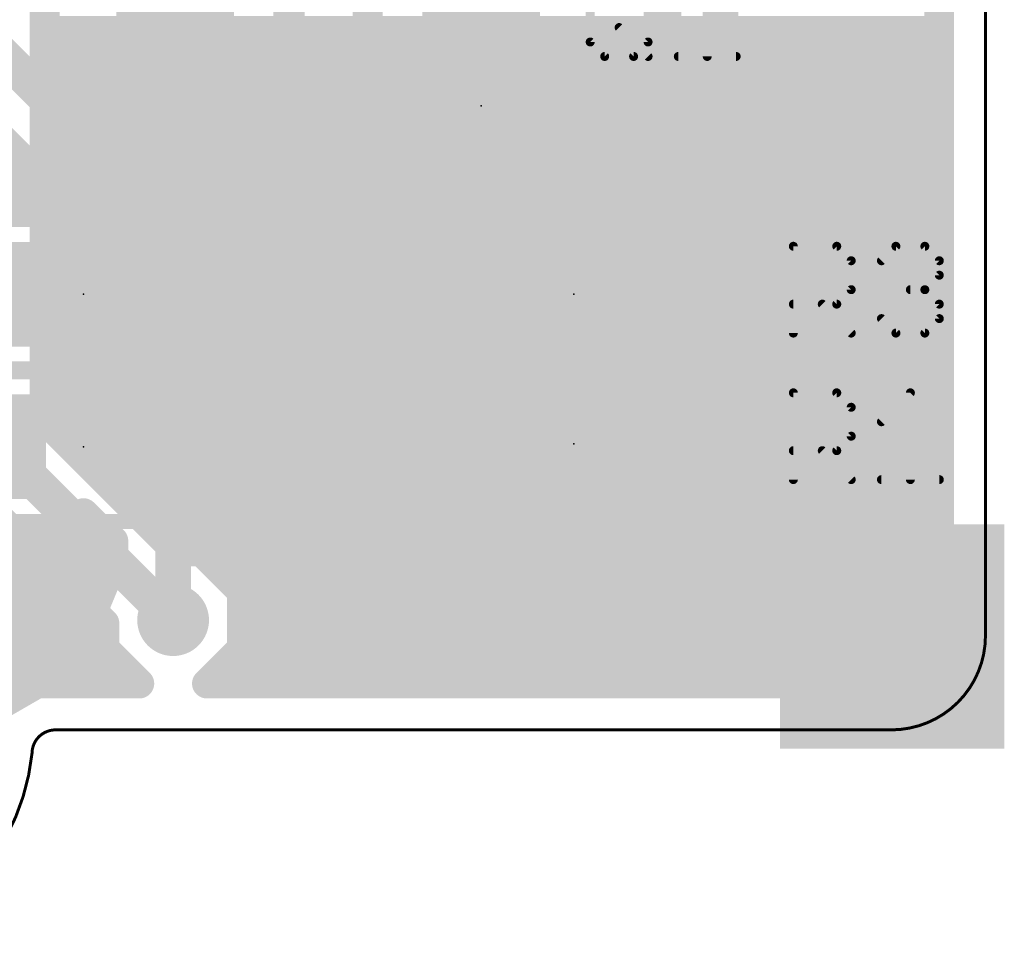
# Model space of a CAD drawing. Extents: x -10.6 to 10.2, y -11.9 to 11.9.
# Tile 3 of 13: x 1.8 to 10.2, y -11.9 to -4. Entities that reach past the tile are written whole.
import ezdxf

# ---------------------------------------------------------------- set-up
doc = ezdxf.new("R2010")
doc.units = 0
for name, color, linetype in [('1', 22, 'CONTINUOUS'), ('16', 175, 'CONTINUOUS'), ('18', 82, 'CONTINUOUS'), ('20', 7, 'CONTINUOUS'), ('21', 253, 'CONTINUOUS'), ('23', 7, 'CONTINUOUS'), ('25', 253, 'CONTINUOUS'), ('41', 22, 'CONTINUOUS')]:
    doc.layers.add(name, color=color, linetype=linetype)

# ---------------------------------------------------------------- blocks, each defined once
blk = doc.blocks.new('RECT')
blk.add_solid([(-0.5, -0.5), (0.5, -0.5), (-0.5, 0.5), (0.5, 0.5)])
blk = doc.blocks.new('RECT142240X142240R25')
at = {"const_width": 0.1111}
blk.add_lwpolyline([(0.3889, -0.3334), (0.3889, 0.3334, 0.4142), (0.3334, 0.3889), (-0.3334, 0.3889, 0.4142), (-0.3889, 0.3334), (-0.3889, -0.3334, 0.4142), (-0.3334, -0.3889), (0.3334, -0.3889, 0.4142)], format="xyb", close=True, dxfattribs=at)
blk.add_solid([(-0.3588, -0.3588), (0.3588, -0.3588), (-0.3588, 0.3588), (0.3588, 0.3588)])
blk = doc.blocks.new('ROUNDV')
at = {"const_width": 0.5}
blk.add_lwpolyline([(0, -0.25, 1), (0, 0.25, 1), (0, -0.25)], format="xyb", dxfattribs=at)

msp = doc.modelspace()

# ---------------------------------------------------------------- linework, layer by layer
at = {"layer": '1'}
for points, const_width in [([(9.6063, -2.7937), (9.6063, -7.8994)], 0.254), ([(0.3838, -3), (2.0828, -4.699)], 0.3048), ([(7.7724, -5.4991), (7.7724, -3.2186)], 0.254), ([(4.7498, -5.9436), (4.7498, -3.3528)], 0.254), ([(4.0894, -6.8326), (4.0894, -3.4544)], 0.254), ([(7.2644, -4.699), (7.2644, -3.429)], 0.3048), ([(7.7724, -4.064), (9.6063, -4.064)], 0.254), ([(7.7724, -4.318), (9.6063, -4.318)], 0.254), ([(7.7724, -4.572), (9.6063, -4.572)], 0.254), ([(2.0828, -4.699), (3.115, -4.699)], 0.3048), ([(3.115, -4.699), (3.115, -6.283)], 0.3048), ([(5.715, -4.699), (7.2644, -4.699)], 0.3048), ([(7.2644, -6.2992), (7.2644, -4.699)], 0.3048), ([(7.7724, -4.826), (9.6063, -4.826)], 0.254), ([(1.5748, -4.9094), (1.8724, -5.207)], 0.254), ([(-2.4566, -5.08), (1.7454, -5.08)], 0.254), ([(7.7724, -5.08), (9.6063, -5.08)], 0.254), ([(1.8724, -5.207), (2.2701, -5.207)], 0.254), ([(2.2701, -5.207), (2.4677, -5.4046)], 0.254), ([(-2.2026, -5.334), (2.3971, -5.334)], 0.254), ([(7.7724, -5.334), (9.6063, -5.334)], 0.254), ([(2.4677, -5.4046), (2.607, -5.4046)], 0.254), ([(2.607, -5.4046), (2.607, -5.4991)], 0.254), ([(2.1015, -5.4991), (1.0481, -5.4991)], 0.254), ([(2.3368, -5.7344), (2.1015, -5.4991)], 0.254), ([(2.5721, -5.4991), (2.3368, -5.7344)], 0.254), ([(2.607, -5.4991), (2.5721, -5.4991)], 0.254), ([(7.7911, -5.4991), (7.7724, -5.4991)], 0.254), ([(8.0645, -5.7725), (7.7911, -5.4991)], 0.254), ([(2.1904, -5.588), (2.4832, -5.588)], 0.254), ([(7.88, -5.588), (9.6063, -5.588)], 0.254), ([(8.0645, -6.8259), (8.0645, -5.7725)], 0.254), ([(8.0645, -5.842), (9.6063, -5.842)], 0.254), ([(5.1054, -6.2992), (4.7498, -5.9436)], 0.254), ([(8.0645, -6.096), (9.6063, -6.096)], 0.254), ([(3.115, -6.283), (3.0988, -6.2992)], 0.254), ([(5.7404, -6.2992), (5.1054, -6.2992)], 0.254), ([(7.2644, -7.5692), (7.2644, -6.2992)], 0.3048), ([(8.0645, -6.35), (9.6063, -6.35)], 0.254), ([(8.0645, -6.604), (9.6063, -6.604)], 0.254), ([(4.826, -7.5692), (4.0894, -6.8326)], 0.254), ([(7.9562, -6.9342), (8.0645, -6.8259)], 0.254), ([(8.0324, -6.858), (9.6063, -6.858)], 0.254), ([(8.0645, -7.0425), (7.9562, -6.9342)], 0.254), ([(8.0645, -7.9426), (8.0645, -7.0425)], 0.254), ([(8.0645, -7.112), (9.6063, -7.112)], 0.254), ([(3.8989, -8.1213), (3.8989, -7.3246)], 0.254), ([(3.8989, -7.3246), (4.6261, -8.0518)], 0.254), ([(3.8989, -7.366), (3.9403, -7.366)], 0.254), ([(8.0645, -7.366), (9.6063, -7.366)], 0.254), ([(3.0988, -9.0678), (3.0988, -7.5946)], 0.3048), ([(5.7404, -7.5692), (4.826, -7.5692)], 0.254), ([(3.8989, -7.62), (4.1943, -7.62)], 0.254), ([(8.0645, -7.62), (9.6063, -7.62)], 0.254), ([(3.8989, -7.874), (4.4483, -7.874)], 0.254), ([(8.0645, -7.874), (9.6063, -7.874)], 0.254), ([(8.1077, -7.8994), (8.0645, -7.9426)], 0.254), ([(9.6063, -7.8994), (8.1077, -7.8994)], 0.254), ([(4.6261, -8.0518), (4.9403, -8.0518)], 0.254), ([(4.9403, -8.0518), (4.9403, -8.0959)], 0.254), ([(3.6255, -8.3947), (3.8989, -8.1213)], 0.254), ([(3.8922, -8.128), (4.9724, -8.128)], 0.254), ([(4.9403, -8.0959), (5.2137, -8.3693)], 0.254), ([(6.2671, -8.3693), (6.5024, -8.134)], 0.254), ([(6.5024, -8.134), (6.7377, -8.3693)], 0.254), ([(2.1015, -8.3947), (2.3368, -8.1594)], 0.254), ([(2.3368, -8.1594), (2.5721, -8.3947)], 0.254), ([(7.7911, -8.3693), (7.8994, -8.261)], 0.254), ([(7.8994, -8.261), (7.8994, -9.6063)], 0.254), ([(1.0481, -8.3947), (2.1015, -8.3947)], 0.254), ([(2.1142, -8.382), (2.5594, -8.382)], 0.254), ([(2.5721, -8.3947), (2.5908, -8.3947)], 0.254), ([(2.5908, -8.3947), (2.5908, -8.6419)], 0.254), ([(3.6068, -8.6419), (3.6068, -8.3947)], 0.254), ([(3.6068, -8.3947), (3.6255, -8.3947)], 0.254), ([(3.6382, -8.382), (7.8994, -8.382)], 0.254), ([(5.2137, -8.3693), (6.2671, -8.3693)], 0.254), ([(6.7377, -8.3693), (7.7911, -8.3693)], 0.254), ([(0.5771, -8.636), (2.5908, -8.636)], 0.254), ([(2.5908, -8.6419), (2.5389, -8.6937)], 0.254), ([(3.6068, -8.636), (7.8994, -8.636)], 0.254), ([(3.6587, -8.6937), (3.6068, -8.6419)], 0.254), ([(2.5389, -8.6937), (2.4384, -8.9364)], 0.254), ([(3.7592, -8.9364), (3.6587, -8.6937)], 0.254), ([(0.9845, -8.89), (2.4576, -8.89)], 0.254), ([(3.74, -8.89), (7.8994, -8.89)], 0.254), ([(2.4384, -8.9364), (2.4384, -9.1992)], 0.254), ([(3.7592, -9.1992), (3.7592, -8.9364)], 0.254), ([(1.2385, -9.144), (2.4384, -9.144)], 0.254), ([(3.7592, -9.144), (7.8994, -9.144)], 0.254), ([(2.4384, -9.1992), (2.5389, -9.4419)], 0.254), ([(3.6587, -9.4419), (3.7592, -9.1992)], 0.254), ([(1.3537, -9.398), (2.5208, -9.398)], 0.254), ([(3.6768, -9.398), (7.8994, -9.398)], 0.254), ([(2.5389, -9.4419), (2.7034, -9.6063)], 0.254), ([(3.4942, -9.6063), (3.6587, -9.4419)], 0.254), ([(1.4589, -9.652), (1.8618, -9.652)], 0.254), ([(1.9315, -9.6118), (1.6654, -9.7654)], 0.254), ([(1.9369, -9.6063), (1.9315, -9.6118)], 0.254), ([(2.7034, -9.6063), (1.9369, -9.6063)], 0.254), ([(7.8994, -9.6063), (3.4942, -9.6063)], 0.254)]:
    msp.add_lwpolyline(points, dxfattribs=dict(at, const_width=const_width))
for points, const_width in [([(7.7724, -4.0005, 1), (7.7724, -4.1275)], 0.127), ([(9.6063, -4.1275, 1), (9.6063, -4.0005)], 0.127), ([(7.7724, -4.2545, 1), (7.7724, -4.3815)], 0.127), ([(9.6063, -4.3815, 1), (9.6063, -4.2545)], 0.127), ([(7.7724, -4.5085, 1), (7.7724, -4.6355)], 0.127), ([(9.6063, -4.6355, 1), (9.6063, -4.5085)], 0.127), ([(2.0828, -4.6228, 1), (2.0828, -4.7752)], 0.1524), ([(2.0289, -4.7529, 1), (2.1367, -4.6451)], 0.1524), ([(3.1912, -4.699, 1), (3.0388, -4.699)], 0.1524), ([(3.115, -4.7752, 1), (3.115, -4.6228)], 0.1524), ([(5.715, -4.6228, 1), (5.715, -4.7752)], 0.1524), ([(7.3406, -4.699, 1), (7.1882, -4.699)], 0.1524), ([(7.2644, -4.7752, 1), (7.2644, -4.6228)], 0.1524), ([(7.1882, -4.699, 1), (7.3406, -4.699)], 0.1524), ([(7.7724, -4.7625, 1), (7.7724, -4.8895)], 0.127), ([(9.6063, -4.8895, 1), (9.6063, -4.7625)], 0.127), ([(1.7454, -5.1435, 1), (1.7454, -5.0165)], 0.127), ([(7.7724, -5.0165, 1), (7.7724, -5.1435)], 0.127), ([(9.6063, -5.1435, 1), (9.6063, -5.0165)], 0.127), ([(1.8724, -5.1435, 1), (1.8724, -5.2705)], 0.127), ([(1.8275, -5.2519, 1), (1.9173, -5.1621)], 0.127), ([(2.315, -5.1621, 1), (2.2252, -5.2519)], 0.127), ([(2.2701, -5.2705, 1), (2.2701, -5.1435)], 0.127), ([(2.3971, -5.3975, 1), (2.3971, -5.2705)], 0.127), ([(7.7724, -5.2705, 1), (7.7724, -5.3975)], 0.127), ([(9.6063, -5.3975, 1), (9.6063, -5.2705)], 0.127), ([(2.4677, -5.3411, 1), (2.4677, -5.4681)], 0.127), ([(2.4228, -5.4495, 1), (2.5126, -5.3597)], 0.127), ([(2.6705, -5.4046, 1), (2.5435, -5.4046)], 0.127), ([(2.607, -5.4681, 1), (2.607, -5.3411)], 0.127), ([(2.1464, -5.4542, 1), (2.0566, -5.544)], 0.127), ([(2.1015, -5.5626, 1), (2.1015, -5.4356)], 0.127), ([(2.5721, -5.4356, 1), (2.5721, -5.5626)], 0.127), ([(2.617, -5.544, 1), (2.5272, -5.4542)], 0.127), ([(2.5435, -5.4991, 1), (2.6705, -5.4991)], 0.127), ([(2.607, -5.5626, 1), (2.607, -5.4356)], 0.127), ([(7.7724, -5.4356, 1), (7.7724, -5.5626)], 0.127), ([(7.7089, -5.4991, 1), (7.8359, -5.4991)], 0.127), ([(7.836, -5.4542, 1), (7.7462, -5.544)], 0.127), ([(7.7911, -5.5626, 1), (7.7911, -5.4356)], 0.127), ([(2.1904, -5.5245, 1), (2.1904, -5.6515)], 0.127), ([(2.4832, -5.6515, 1), (2.4832, -5.5245)], 0.127), ([(7.88, -5.5245, 1), (7.88, -5.6515)], 0.127), ([(9.6063, -5.6515, 1), (9.6063, -5.5245)], 0.127), ([(2.2919, -5.6895, 1), (2.3817, -5.7793)], 0.127), ([(2.2919, -5.7793, 1), (2.3817, -5.6895)], 0.127), ([(8.128, -5.7725, 1), (8.001, -5.7725)], 0.127), ([(8.0196, -5.8174, 1), (8.1094, -5.7276)], 0.127), ([(8.0645, -5.7785, 1), (8.0645, -5.9055)], 0.127), ([(9.6063, -5.9055, 1), (9.6063, -5.7785)], 0.127), ([(4.7947, -5.8987, 1), (4.7049, -5.9885)], 0.127), ([(4.6863, -5.9436, 1), (4.8133, -5.9436)], 0.127), ([(8.0645, -6.0325, 1), (8.0645, -6.1595)], 0.127), ([(9.6063, -6.1595, 1), (9.6063, -6.0325)], 0.127), ([(3.1599, -6.3279, 1), (3.0701, -6.2381)], 0.127), ([(5.1054, -6.2357, 1), (5.1054, -6.3627)], 0.127), ([(5.7404, -6.3627, 1), (5.7404, -6.2357)], 0.127), ([(7.3406, -6.2992, 1), (7.1882, -6.2992)], 0.1524), ([(3.0388, -6.283, 1), (3.1912, -6.283)], 0.1524), ([(3.0539, -6.2543, 1), (3.1437, -6.3441)], 0.127), ([(5.0605, -6.3441, 1), (5.1503, -6.2543)], 0.127), ([(7.1882, -6.2992, 1), (7.3406, -6.2992)], 0.1524), ([(8.0645, -6.2865, 1), (8.0645, -6.4135)], 0.127), ([(9.6063, -6.4135, 1), (9.6063, -6.2865)], 0.127), ([(8.0645, -6.5405, 1), (8.0645, -6.6675)], 0.127), ([(9.6063, -6.6675, 1), (9.6063, -6.5405)], 0.127), ([(4.1343, -6.7877, 1), (4.0445, -6.8775)], 0.127), ([(4.0259, -6.8326, 1), (4.1529, -6.8326)], 0.127), ([(8.0324, -6.7945, 1), (8.0324, -6.9215)], 0.127), ([(8.001, -6.8259, 1), (8.128, -6.8259)], 0.127), ([(8.1094, -6.8708, 1), (8.0196, -6.781)], 0.127), ([(9.6063, -6.9215, 1), (9.6063, -6.7945)], 0.127), ([(8.0011, -6.8893, 1), (7.9113, -6.9791)], 0.127), ([(7.9113, -6.8893, 1), (8.0011, -6.9791)], 0.127), ([(8.128, -7.0425, 1), (8.001, -7.0425)], 0.127), ([(8.0196, -7.0874, 1), (8.1094, -6.9976)], 0.127), ([(8.0645, -7.0485, 1), (8.0645, -7.1755)], 0.127), ([(9.6063, -7.1755, 1), (9.6063, -7.0485)], 0.127), ([(3.9624, -7.3246, 1), (3.8354, -7.3246)], 0.127), ([(3.9438, -7.2797, 1), (3.854, -7.3695)], 0.127), ([(3.8989, -7.3025, 1), (3.8989, -7.4295)], 0.127), ([(3.9403, -7.4295, 1), (3.9403, -7.3025)], 0.127), ([(8.0645, -7.3025, 1), (8.0645, -7.4295)], 0.127), ([(9.6063, -7.4295, 1), (9.6063, -7.3025)], 0.127), ([(3.175, -7.5946, 1), (3.0226, -7.5946)], 0.1524), ([(4.826, -7.5057, 1), (4.826, -7.6327)], 0.127), ([(5.7404, -7.6327, 1), (5.7404, -7.5057)], 0.127), ([(3.8989, -7.5565, 1), (3.8989, -7.6835)], 0.127), ([(4.1943, -7.6835, 1), (4.1943, -7.5565)], 0.127), ([(4.7811, -7.6141, 1), (4.8709, -7.5243)], 0.127), ([(7.1882, -7.5692, 1), (7.3406, -7.5692)], 0.1524), ([(8.0645, -7.5565, 1), (8.0645, -7.6835)], 0.127), ([(9.6063, -7.6835, 1), (9.6063, -7.5565)], 0.127), ([(3.8989, -7.8105, 1), (3.8989, -7.9375)], 0.127), ([(4.4483, -7.9375, 1), (4.4483, -7.8105)], 0.127), ([(8.0645, -7.8105, 1), (8.0645, -7.9375)], 0.127), ([(8.1077, -7.8359, 1), (8.1077, -7.9629)], 0.127), ([(8.1526, -7.9443, 1), (8.0628, -7.8545)], 0.127), ([(9.6063, -7.9375, 1), (9.6063, -7.8105)], 0.127), ([(9.6063, -7.9629, 1), (9.6063, -7.8359)], 0.127), ([(8.0196, -7.8977, 1), (8.1094, -7.9875)], 0.127), ([(9.5428, -7.8994, 1), (9.6698, -7.8994)], 0.127), ([(4.6261, -7.9883, 1), (4.6261, -8.1153)], 0.127), ([(4.5812, -8.0967, 1), (4.671, -8.0069)], 0.127), ([(5.0038, -8.0518, 1), (4.8768, -8.0518)], 0.127), ([(4.9403, -8.1153, 1), (4.9403, -7.9883)], 0.127), ([(8.001, -7.9426, 1), (8.128, -7.9426)], 0.127), ([(3.8922, -8.0645, 1), (3.8922, -8.1915)], 0.127), ([(3.9438, -8.1662, 1), (3.854, -8.0764)], 0.127), ([(4.9852, -8.051, 1), (4.8954, -8.1408)], 0.127), ([(4.9724, -8.1915, 1), (4.9724, -8.0645)], 0.127), ([(6.5473, -8.0891, 1), (6.4575, -8.1789)], 0.127), ([(6.5473, -8.1789, 1), (6.4575, -8.0891)], 0.127), ([(2.3817, -8.1145, 1), (2.2919, -8.2043)], 0.127), ([(2.3817, -8.2043, 1), (2.2919, -8.1145)], 0.127), ([(3.8354, -8.1213, 1), (3.9624, -8.1213)], 0.127), ([(4.8768, -8.0959, 1), (5.0038, -8.0959)], 0.127), ([(7.9629, -8.261, 1), (7.8359, -8.261)], 0.127), ([(7.9443, -8.3059, 1), (7.8545, -8.2161)], 0.127), ([(2.1142, -8.3185, 1), (2.1142, -8.4455)], 0.127), ([(2.1015, -8.4582, 1), (2.1015, -8.3312)], 0.127), ([(2.5721, -8.3312, 1), (2.5721, -8.4582)], 0.127), ([(2.6543, -8.3947, 1), (2.5273, -8.3947)], 0.127), ([(2.5594, -8.4455, 1), (2.5594, -8.3185)], 0.127), ([(2.5908, -8.4582, 1), (2.5908, -8.3312)], 0.127), ([(3.6703, -8.3947, 1), (3.5433, -8.3947)], 0.127), ([(3.6068, -8.3312, 1), (3.6068, -8.4582)], 0.127), ([(3.6382, -8.3185, 1), (3.6382, -8.4455)], 0.127), ([(3.6255, -8.4582, 1), (3.6255, -8.3312)], 0.127), ([(5.2137, -8.3058, 1), (5.2137, -8.4328)], 0.127), ([(5.1688, -8.4142, 1), (5.2586, -8.3244)], 0.127), ([(6.2222, -8.3244, 1), (6.312, -8.4142)], 0.127), ([(6.2671, -8.4328, 1), (6.2671, -8.3058)], 0.127), ([(6.7377, -8.3058, 1), (6.7377, -8.4328)], 0.127), ([(6.6928, -8.4142, 1), (6.7826, -8.3244)], 0.127), ([(7.7462, -8.3244, 1), (7.836, -8.4142)], 0.127), ([(7.7911, -8.4328, 1), (7.7911, -8.3058)], 0.127), ([(7.8994, -8.4455, 1), (7.8994, -8.3185)], 0.127), ([(2.0566, -8.3498, 1), (2.1464, -8.4396)], 0.127), ([(2.5272, -8.4396, 1), (2.617, -8.3498)], 0.127), ([(3.5806, -8.3498, 1), (3.6704, -8.4396)], 0.127), ([(2.6357, -8.6868, 1), (2.5459, -8.597)], 0.127), ([(2.5908, -8.6995, 1), (2.5908, -8.5725)], 0.127), ([(3.6068, -8.5725, 1), (3.6068, -8.6995)], 0.127), ([(3.6517, -8.597, 1), (3.5619, -8.6868)], 0.127), ([(7.8994, -8.6995, 1), (7.8994, -8.5725)], 0.127), ([(2.494, -8.6488, 1), (2.5838, -8.7386)], 0.127), ([(2.5976, -8.718, 1), (2.4803, -8.6694)], 0.127), ([(2.5273, -8.6419, 1), (2.6543, -8.6419)], 0.127), ([(3.5433, -8.6419, 1), (3.6703, -8.6419)], 0.127), ([(3.7173, -8.6694, 1), (3.6, -8.718)], 0.127), ([(3.6138, -8.7386, 1), (3.7036, -8.6488)], 0.127), ([(2.4576, -8.9535, 1), (2.4576, -8.8265)], 0.127), ([(3.74, -8.8265, 1), (3.74, -8.9535)], 0.127), ([(7.8994, -8.9535, 1), (7.8994, -8.8265)], 0.127), ([(2.5019, -8.9364, 1), (2.3749, -8.9364)], 0.127), ([(2.3797, -8.9121, 1), (2.4971, -8.9607)], 0.127), ([(3.8227, -8.9364, 1), (3.6957, -8.9364)], 0.127), ([(3.7005, -8.9607, 1), (3.8179, -8.9121)], 0.127), ([(2.4384, -9.2075, 1), (2.4384, -9.0805)], 0.127), ([(3.0226, -9.0678, 1), (3.175, -9.0678)], 0.1524), ([(3.7592, -9.0805, 1), (3.7592, -9.2075)], 0.127), ([(7.8994, -9.2075, 1), (7.8994, -9.0805)], 0.127), ([(2.4971, -9.1749, 1), (2.3797, -9.2235)], 0.127), ([(3.8179, -9.2235, 1), (3.7005, -9.1749)], 0.127), ([(2.3749, -9.1992, 1), (2.5019, -9.1992)], 0.127), ([(3.6957, -9.1992, 1), (3.8227, -9.1992)], 0.127), ([(2.5208, -9.4615, 1), (2.5208, -9.3345)], 0.127), ([(3.6768, -9.3345, 1), (3.6768, -9.4615)], 0.127), ([(7.8994, -9.4615, 1), (7.8994, -9.3345)], 0.127), ([(2.5838, -9.397, 1), (2.494, -9.4868)], 0.127), ([(2.4803, -9.4662, 1), (2.5976, -9.4176)], 0.127), ([(3.6, -9.4176, 1), (3.7173, -9.4662)], 0.127), ([(3.7036, -9.4868, 1), (3.6138, -9.397)], 0.127), ([(1.8618, -9.7155, 1), (1.8618, -9.5885)], 0.127), ([(1.8866, -9.5669, 1), (1.9764, -9.6566)], 0.127), ([(1.9369, -9.5428, 1), (1.9369, -9.6698)], 0.127), ([(1.9818, -9.6512, 1), (1.892, -9.5614)], 0.127), ([(1.9632, -9.6667, 1), (1.8997, -9.5568)], 0.127), ([(2.6585, -9.6512, 1), (2.7483, -9.5614)], 0.127), ([(2.7034, -9.6698, 1), (2.7034, -9.5428)], 0.127), ([(3.4942, -9.5428, 1), (3.4942, -9.6698)], 0.127), ([(3.4493, -9.5614, 1), (3.5391, -9.6512)], 0.127), ([(7.8994, -9.6698, 1), (7.8994, -9.5428)], 0.127), ([(7.8359, -9.6063, 1), (7.9629, -9.6063)], 0.127)]:
    msp.add_lwpolyline(points, format="xyb", dxfattribs=dict(at, const_width=const_width))
at = {"layer": '16'}
for points, const_width in [([(9.6063, -2.7937), (9.6063, -9.2)], 0.254), ([(2.0066, -7.3649), (2.0066, -3.1884)], 0.254), ([(2.0066, -4.064), (9.6063, -4.064)], 0.254), ([(2.0066, -4.318), (9.6063, -4.318)], 0.254), ([(2.0066, -4.572), (9.6063, -4.572)], 0.254), ([(2.0066, -4.826), (9.6063, -4.826)], 0.254), ([(2.0066, -5.08), (9.6063, -5.08)], 0.254), ([(2.0066, -5.334), (9.6063, -5.334)], 0.254), ([(2.0066, -5.588), (9.6063, -5.588)], 0.254), ([(2.0066, -5.842), (9.6063, -5.842)], 0.254), ([(2.0066, -6.096), (9.6063, -6.096)], 0.254), ([(2.0066, -6.35), (9.6063, -6.35)], 0.254), ([(2.0066, -6.604), (9.6063, -6.604)], 0.254), ([(2.0066, -6.858), (9.6063, -6.858)], 0.254), ([(2.0066, -7.112), (9.6063, -7.112)], 0.254), ([(3.1253, -8.4836), (2.0066, -7.3649)], 0.254), ([(2.0077, -7.366), (9.6063, -7.366)], 0.254), ([(1.5748, -7.5438), (3.0988, -9.0678)], 0.3048), ([(2.2617, -7.62), (9.6063, -7.62)], 0.254), ([(1.143, -7.7227), (2.5146, -9.0943)], 0.254), ([(2.5157, -7.874), (9.6063, -7.874)], 0.254), ([(2.7697, -8.128), (9.6063, -8.128)], 0.254), ([(-9.6063, -8.382), (1.8023, -8.382)], 0.254), ([(3.0237, -8.382), (9.6063, -8.382)], 0.254), ([(3.3408, -8.4836), (3.1253, -8.4836)], 0.254), ([(3.683, -8.8258), (3.3408, -8.4836)], 0.254), ([(0.5771, -8.636), (2.0563, -8.636)], 0.254), ([(3.4932, -8.636), (9.6063, -8.636)], 0.254), ([(3.683, -9.3098), (3.683, -8.8258)], 0.254), ([(0.9845, -8.89), (2.3103, -8.89)], 0.254), ([(3.683, -8.89), (9.6063, -8.89)], 0.254), ([(1.2385, -9.144), (2.5146, -9.144)], 0.254), ([(2.5146, -9.0943), (2.5146, -9.3098)], 0.254), ([(3.683, -9.144), (9.6063, -9.144)], 0.254), ([(9.6063, -9.2), (9.5985, -9.2793)], 0.254), ([(2.5146, -9.3098), (2.8111, -9.6063)], 0.254), ([(3.3865, -9.6063), (3.683, -9.3098)], 0.254), ([(9.5985, -9.2793), (9.5378, -9.4257)], 0.254), ([(1.3537, -9.398), (2.6028, -9.398)], 0.254), ([(3.5948, -9.398), (9.5493, -9.398)], 0.254), ([(9.5378, -9.4257), (9.4257, -9.5378)], 0.254), ([(9.4257, -9.5378), (9.2793, -9.5985)], 0.254), ([(1.4589, -9.652), (1.8618, -9.652)], 0.254), ([(1.9315, -9.6118), (1.6654, -9.7654)], 0.254), ([(1.9369, -9.6063), (1.9315, -9.6118)], 0.254), ([(2.8111, -9.6063), (1.9369, -9.6063)], 0.254), ([(9.2, -9.6063), (3.3865, -9.6063)], 0.254), ([(9.2793, -9.5985), (9.2, -9.6063)], 0.254)]:
    msp.add_lwpolyline(points, dxfattribs=dict(at, const_width=const_width))
for points, const_width in [([(2.0066, -4.0005, 1), (2.0066, -4.1275)], 0.127), ([(9.6063, -4.1275, 1), (9.6063, -4.0005)], 0.127), ([(2.0066, -4.2545, 1), (2.0066, -4.3815)], 0.127), ([(9.6063, -4.3815, 1), (9.6063, -4.2545)], 0.127), ([(2.0066, -4.5085, 1), (2.0066, -4.6355)], 0.127), ([(9.6063, -4.6355, 1), (9.6063, -4.5085)], 0.127), ([(2.0066, -4.7625, 1), (2.0066, -4.8895)], 0.127), ([(9.6063, -4.8895, 1), (9.6063, -4.7625)], 0.127), ([(2.0066, -5.0165, 1), (2.0066, -5.1435)], 0.127), ([(9.6063, -5.1435, 1), (9.6063, -5.0165)], 0.127), ([(2.0066, -5.2705, 1), (2.0066, -5.3975)], 0.127), ([(9.6063, -5.3975, 1), (9.6063, -5.2705)], 0.127), ([(2.0066, -5.5245, 1), (2.0066, -5.6515)], 0.127), ([(9.6063, -5.6515, 1), (9.6063, -5.5245)], 0.127), ([(2.0066, -5.7785, 1), (2.0066, -5.9055)], 0.127), ([(9.6063, -5.9055, 1), (9.6063, -5.7785)], 0.127), ([(2.0066, -6.0325, 1), (2.0066, -6.1595)], 0.127), ([(9.6063, -6.1595, 1), (9.6063, -6.0325)], 0.127), ([(2.0066, -6.2865, 1), (2.0066, -6.4135)], 0.127), ([(9.6063, -6.4135, 1), (9.6063, -6.2865)], 0.127), ([(2.0066, -6.5405, 1), (2.0066, -6.6675)], 0.127), ([(9.6063, -6.6675, 1), (9.6063, -6.5405)], 0.127), ([(2.0066, -6.7945, 1), (2.0066, -6.9215)], 0.127), ([(9.6063, -6.9215, 1), (9.6063, -6.7945)], 0.127), ([(2.0066, -7.0485, 1), (2.0066, -7.1755)], 0.127), ([(9.6063, -7.1755, 1), (9.6063, -7.0485)], 0.127), ([(2.0515, -7.32, 1), (1.9617, -7.4098)], 0.127), ([(2.0077, -7.3025, 1), (2.0077, -7.4295)], 0.127), ([(9.6063, -7.4295, 1), (9.6063, -7.3025)], 0.127), ([(1.9431, -7.3649, 1), (2.0701, -7.3649)], 0.127), ([(2.2617, -7.5565, 1), (2.2617, -7.6835)], 0.127), ([(9.6063, -7.6835, 1), (9.6063, -7.5565)], 0.127), ([(2.5157, -7.8105, 1), (2.5157, -7.9375)], 0.127), ([(9.6063, -7.9375, 1), (9.6063, -7.8105)], 0.127), ([(2.7697, -8.0645, 1), (2.7697, -8.1915)], 0.127), ([(9.6063, -8.1915, 1), (9.6063, -8.0645)], 0.127), ([(1.8023, -8.4455, 1), (1.8023, -8.3185)], 0.127), ([(3.0237, -8.3185, 1), (3.0237, -8.4455)], 0.127), ([(9.6063, -8.4455, 1), (9.6063, -8.3185)], 0.127), ([(3.1253, -8.4201, 1), (3.1253, -8.5471)], 0.127), ([(3.3857, -8.4387, 1), (3.2959, -8.5285)], 0.127), ([(3.3408, -8.5471, 1), (3.3408, -8.4201)], 0.127), ([(3.0804, -8.5285, 1), (3.1702, -8.4387)], 0.127), ([(2.0563, -8.6995, 1), (2.0563, -8.5725)], 0.127), ([(3.4932, -8.5725, 1), (3.4932, -8.6995)], 0.127), ([(9.6063, -8.6995, 1), (9.6063, -8.5725)], 0.127), ([(3.7465, -8.8258, 1), (3.6195, -8.8258)], 0.127), ([(2.3103, -8.9535, 1), (2.3103, -8.8265)], 0.127), ([(3.683, -8.8265, 1), (3.683, -8.9535)], 0.127), ([(3.6381, -8.8707, 1), (3.7279, -8.7809)], 0.127), ([(9.6063, -8.9535, 1), (9.6063, -8.8265)], 0.127), ([(3.0449, -9.1217, 1), (3.1527, -9.0139)], 0.1524), ([(2.5781, -9.0943, 1), (2.4511, -9.0943)], 0.127), ([(2.4697, -9.1392, 1), (2.5595, -9.0494)], 0.127), ([(2.5146, -9.2075, 1), (2.5146, -9.0805)], 0.127), ([(3.683, -9.0805, 1), (3.683, -9.2075)], 0.127), ([(9.6063, -9.2075, 1), (9.6063, -9.0805)], 0.127), ([(9.6695, -9.2062, 1), (9.5431, -9.1938)], 0.127), ([(2.5595, -9.2649, 1), (2.4697, -9.3547)], 0.127), ([(3.7279, -9.3547, 1), (3.6381, -9.2649)], 0.127), ([(9.6572, -9.3036, 1), (9.5398, -9.255)], 0.127), ([(9.5428, -9.2, 1), (9.6698, -9.2)], 0.127), ([(2.4511, -9.3098, 1), (2.5781, -9.3098)], 0.127), ([(2.6028, -9.4615, 1), (2.6028, -9.3345)], 0.127), ([(3.5948, -9.3345, 1), (3.5948, -9.4615)], 0.127), ([(3.6195, -9.3098, 1), (3.7465, -9.3098)], 0.127), ([(9.5353, -9.273, 1), (9.6617, -9.2855)], 0.127), ([(9.5493, -9.4615, 1), (9.5493, -9.3345)], 0.127), ([(9.4792, -9.4014, 1), (9.5965, -9.45)], 0.127), ([(9.5827, -9.4706, 1), (9.4929, -9.3808)], 0.127), ([(9.3808, -9.4929, 1), (9.4706, -9.5827)], 0.127), ([(9.45, -9.5965, 1), (9.4014, -9.4792)], 0.127), ([(1.8618, -9.7155, 1), (1.8618, -9.5885)], 0.127), ([(1.8866, -9.5669, 1), (1.9764, -9.6566)], 0.127), ([(1.9369, -9.5428, 1), (1.9369, -9.6698)], 0.127), ([(1.9818, -9.6512, 1), (1.892, -9.5614)], 0.127), ([(1.9632, -9.6667, 1), (1.8997, -9.5568)], 0.127), ([(2.7662, -9.6512, 1), (2.856, -9.5614)], 0.127), ([(2.8111, -9.6698, 1), (2.8111, -9.5428)], 0.127), ([(3.3865, -9.5428, 1), (3.3865, -9.6698)], 0.127), ([(3.3416, -9.5614, 1), (3.4314, -9.6512)], 0.127), ([(9.1938, -9.5431, 1), (9.2062, -9.6695)], 0.127), ([(9.2, -9.6698, 1), (9.2, -9.5428)], 0.127), ([(9.255, -9.5398, 1), (9.3036, -9.6572)], 0.127), ([(9.2855, -9.6617, 1), (9.273, -9.5353)], 0.127)]:
    msp.add_lwpolyline(points, format="xyb", dxfattribs=dict(at, const_width=const_width))
at = {"layer": '20', "const_width": 0.0254}
for points in [[(10, -2.7), (10, -9.2)], [(9.2, -10), (2.1, -10)]]:
    msp.add_lwpolyline(points, dxfattribs=at)
at = {"layer": '20'}
for points, const_width in [([(9.2, -10, 0.4142), (10, -9.2)], 0.0254), ([(9.2, -10, 0.4142), (10, -9.2)], 0.0254), ([(9.2, -10, 0.4142), (10, -9.2)], 0.0254), ([(10.0063, -9.2, 1), (9.9937, -9.2)], 0.0127), ([(10.0063, -9.2, 1), (9.9937, -9.2)], 0.0127), ([(10.0063, -9.2, 1), (9.9937, -9.2)], 0.0127), ([(9.9937, -9.2, 1), (10.0063, -9.2)], 0.0127), ([(2.1, -10, 0.4142), (1.9, -10.2)], 0.0254), ([(2.1, -9.9937, 1), (2.1, -10.0063)], 0.0127), ([(2.1, -10.0063, 1), (2.1, -9.9937)], 0.0127), ([(9.2, -9.9937, 1), (9.2, -10.0063)], 0.0127), ([(9.2, -9.9937, 1), (9.2, -10.0063)], 0.0127), ([(9.2, -9.9937, 1), (9.2, -10.0063)], 0.0127), ([(9.2, -10.0063, 1), (9.2, -9.9937)], 0.0127), ([(-1.9, -10.2, 0.9003), (1.9, -10.2)], 0.0254), ([(1.9063, -10.2007, 1), (1.8937, -10.1993)], 0.0127), ([(1.8937, -10.2, 1), (1.9064, -10.2)], 0.0127)]:
    msp.add_lwpolyline(points, format="xyb", dxfattribs=dict(at, const_width=const_width))
at = {"layer": '21', "const_width": 0.127}
for points in [[(4.015, -2.249), (4.015, -5.249)], [(4.815, -5.249), (4.815, -2.249)], [(4.015, -5.249), (4.815, -5.249)], [(0.9398, -5.6642), (3.7338, -5.6642)], [(3.7338, -5.6642), (3.7338, -6.9342)], [(5.1054, -5.6642), (7.8994, -5.6642)], [(5.1054, -6.9342), (5.1054, -5.6642)], [(7.8994, -5.6642), (7.8994, -6.9342)], [(3.7338, -6.9342), (0.9398, -6.9342)], [(0.9398, -6.9596), (3.7338, -6.9596)], [(3.7338, -6.9596), (3.7338, -8.2296)], [(5.1054, -6.9342), (7.8994, -6.9342)], [(5.1054, -8.2042), (5.1054, -6.9342)], [(7.8994, -6.9342), (5.1054, -6.9342)], [(7.8994, -6.9342), (7.8994, -8.2042)], [(3.7338, -8.2296), (0.9398, -8.2296)], [(7.8994, -8.2042), (5.1054, -8.2042)]]:
    msp.add_lwpolyline(points, dxfattribs=at)
at = {"layer": '21'}
for points, const_width in [([(4.015, -5.2173, 1), (4.015, -5.2808)], 0.0635), ([(4.815, -5.2808, 1), (4.815, -5.2173)], 0.0635), ([(3.9833, -5.249, 1), (4.0468, -5.249)], 0.0635), ([(4.7833, -5.249, 1), (4.8468, -5.249)], 0.0635), ([(5.715, -5.449, 0.4142), (5.615, -5.549)], 0.127), ([(5.815, -5.549, 0.4142), (5.715, -5.449)], 0.127), ([(5.715, -5.4173, 1), (5.715, -5.4807)], 0.0635), ([(5.715, -5.4807, 1), (5.715, -5.4173)], 0.0635), ([(5.615, -5.549, 0.4142), (5.715, -5.649)], 0.127), ([(5.6467, -5.549, 1), (5.5833, -5.549)], 0.0635), ([(5.5833, -5.549, 1), (5.6467, -5.549)], 0.0635), ([(5.715, -5.649, 0.4142), (5.815, -5.549)], 0.127), ([(5.8468, -5.549, 1), (5.7833, -5.549)], 0.0635), ([(5.7833, -5.549, 1), (5.8468, -5.549)], 0.0635), ([(3.7656, -5.6642, 1), (3.702, -5.6642)], 0.0635), ([(3.7338, -5.6959, 1), (3.7338, -5.6325)], 0.0635), ([(5.1372, -5.6642, 1), (5.0737, -5.6642)], 0.0635), ([(5.1054, -5.6325, 1), (5.1054, -5.6959)], 0.0635), ([(5.715, -5.6173, 1), (5.715, -5.6807)], 0.0635), ([(5.715, -5.6807, 1), (5.715, -5.6173)], 0.0635), ([(7.9311, -5.6642, 1), (7.8677, -5.6642)], 0.0635), ([(7.8994, -5.6959, 1), (7.8994, -5.6325)], 0.0635), ([(3.7656, -6.9596, 1), (3.702, -6.9596)], 0.0635), ([(3.702, -6.9342, 1), (3.7656, -6.9342)], 0.0635), ([(3.7338, -6.966, 1), (3.7338, -6.9025)], 0.0635), ([(3.7338, -6.9913, 1), (3.7338, -6.9279)], 0.0635), ([(5.1372, -6.9342, 1), (5.0737, -6.9342)], 0.0635), ([(5.1054, -6.9025, 1), (5.1054, -6.966)], 0.0635), ([(5.1054, -6.9025, 1), (5.1054, -6.966)], 0.0635), ([(5.0737, -6.9342, 1), (5.1372, -6.9342)], 0.0635), ([(7.9311, -6.9342, 1), (7.8677, -6.9342)], 0.0635), ([(7.8677, -6.9342, 1), (7.9311, -6.9342)], 0.0635), ([(7.8994, -6.966, 1), (7.8994, -6.9025)], 0.0635), ([(7.8994, -6.966, 1), (7.8994, -6.9025)], 0.0635), ([(3.7338, -8.2614, 1), (3.7338, -8.1978)], 0.0635), ([(5.1054, -8.1724, 1), (5.1054, -8.236)], 0.0635), ([(5.0737, -8.2042, 1), (5.1372, -8.2042)], 0.0635), ([(7.8677, -8.2042, 1), (7.9311, -8.2042)], 0.0635), ([(7.8994, -8.236, 1), (7.8994, -8.1724)], 0.0635), ([(3.702, -8.2296, 1), (3.7656, -8.2296)], 0.0635)]:
    msp.add_lwpolyline(points, format="xyb", dxfattribs=dict(at, const_width=const_width))
at = {"layer": '23'}
for p in [(5.715, -4.699), (2.3368, -6.2992), (6.5024, -6.2992), (2.3368, -7.5946), (6.5024, -7.5692)]:
    msp.add_point(p, dxfattribs=at)
at = {"layer": '25', "const_width": 0.0762}
for points in [[(7.6363, -3.5427), (7.6363, -4.2799)], [(6.6421, -4.157), (6.6421, -3.6655)], [(7.1336, -3.6655), (7.1336, -4.157)], [(6.8878, -4.0342), (7.1336, -4.2799)], [(6.765, -4.2799), (6.6421, -4.157)], [(7.1336, -4.157), (7.0107, -4.2799)], [(7.0107, -4.2799), (6.765, -4.2799)], [(7.3905, -4.2799), (7.882, -4.2799)], [(8.3679, -6.6295), (8.3679, -5.8923)], [(8.3679, -5.8923), (8.7365, -5.8923)], [(8.7365, -5.8923), (8.8594, -6.0151)], [(9.1163, -6.0151), (9.2392, -5.8923)], [(9.2392, -5.8923), (9.4849, -5.8923)], [(9.4849, -5.8923), (9.6078, -6.0151)], [(8.8594, -6.0151), (8.8594, -6.2609)], [(9.6078, -6.0151), (9.6078, -6.138)], [(9.6078, -6.138), (9.4849, -6.2609)], [(8.8594, -6.2609), (8.7365, -6.3838)], [(9.4849, -6.2609), (9.3621, -6.2609)], [(9.4849, -6.2609), (9.6078, -6.3838)], [(8.7365, -6.3838), (8.3679, -6.3838)], [(8.6136, -6.3838), (8.8594, -6.6295)], [(9.6078, -6.3838), (9.6078, -6.5066)], [(9.2392, -6.6295), (9.1163, -6.5066)], [(9.6078, -6.5066), (9.4849, -6.6295)], [(9.4849, -6.6295), (9.2392, -6.6295)], [(8.3679, -7.8741), (8.3679, -7.1369)], [(8.3679, -7.1369), (8.7365, -7.1369)], [(8.7365, -7.1369), (8.8594, -7.2597)], [(9.1163, -7.3826), (9.3621, -7.1369)], [(9.3621, -7.1369), (9.3621, -7.8741)], [(8.8594, -7.2597), (8.8594, -7.5055)], [(8.8594, -7.5055), (8.7365, -7.6284)], [(8.7365, -7.6284), (8.3679, -7.6284)], [(8.6136, -7.6284), (8.8594, -7.8741)], [(9.1163, -7.8741), (9.6078, -7.8741)]]:
    msp.add_lwpolyline(points, dxfattribs=at)
at = {"layer": '25', "const_width": 0.0381}
for points in [[(6.9013, -4.0207, 1), (6.8744, -4.0476)], [(6.6556, -4.1436, 1), (6.6286, -4.1705)], [(6.6231, -4.157, 1), (6.6612, -4.157)], [(7.1145, -4.157, 1), (7.1526, -4.157)], [(7.1471, -4.1705, 1), (7.1201, -4.1436)], [(6.765, -4.2609, 1), (6.765, -4.299)], [(6.7515, -4.2934, 1), (6.7784, -4.2664)], [(6.9972, -4.2664, 1), (7.0242, -4.2934)], [(7.0107, -4.299, 1), (7.0107, -4.2609)], [(7.1201, -4.2934, 1), (7.1471, -4.2664)], [(7.3905, -4.2609, 1), (7.3905, -4.299)], [(7.6172, -4.2799, 1), (7.6553, -4.2799)], [(7.882, -4.299, 1), (7.882, -4.2609)], [(8.3679, -5.8732, 1), (8.3679, -5.9113)], [(8.387, -5.8923, 1), (8.3489, -5.8923)], [(8.75, -5.8788, 1), (8.723, -5.9057)], [(8.7365, -5.9113, 1), (8.7365, -5.8732)], [(9.2392, -5.8732, 1), (9.2392, -5.9113)], [(9.2527, -5.9057, 1), (9.2257, -5.8788)], [(9.4984, -5.8788, 1), (9.4715, -5.9057)], [(9.4849, -5.9113, 1), (9.4849, -5.8732)], [(8.8784, -6.0151, 1), (8.8403, -6.0151)], [(8.8459, -6.0286, 1), (8.8729, -6.0017)], [(9.1028, -6.0017, 1), (9.1298, -6.0286)], [(9.6269, -6.0151, 1), (9.5888, -6.0151)], [(9.5943, -6.0286, 1), (9.6213, -6.0017)], [(9.6213, -6.1515, 1), (9.5943, -6.1245)], [(9.5888, -6.138, 1), (9.6269, -6.138)], [(8.8403, -6.2609, 1), (8.8784, -6.2609)], [(8.8729, -6.2744, 1), (8.8459, -6.2474)], [(9.3621, -6.2418, 1), (9.3621, -6.2799)], [(9.4984, -6.2474, 1), (9.4715, -6.2744)], [(9.4715, -6.2474, 1), (9.4984, -6.2744)], [(9.4849, -6.2799, 1), (9.4849, -6.2418)], [(8.3679, -6.3647, 1), (8.3679, -6.4028)], [(8.6271, -6.3703, 1), (8.6002, -6.3972)], [(8.723, -6.3703, 1), (8.75, -6.3972)], [(8.7365, -6.4028, 1), (8.7365, -6.3647)], [(9.6269, -6.3838, 1), (9.5888, -6.3838)], [(9.5943, -6.3972, 1), (9.6213, -6.3703)], [(9.1298, -6.4932, 1), (9.1028, -6.5201)], [(9.5888, -6.5066, 1), (9.6269, -6.5066)], [(9.6213, -6.5201, 1), (9.5943, -6.4932)], [(8.8459, -6.643, 1), (8.8729, -6.616)], [(9.2392, -6.6105, 1), (9.2392, -6.6486)], [(9.2257, -6.643, 1), (9.2527, -6.616)], [(9.4715, -6.616, 1), (9.4984, -6.643)], [(9.4849, -6.6486, 1), (9.4849, -6.6105)], [(8.3489, -6.6295, 1), (8.387, -6.6295)], [(8.3679, -7.1178, 1), (8.3679, -7.1559)], [(8.387, -7.1369, 1), (8.3489, -7.1369)], [(8.75, -7.1234, 1), (8.723, -7.1503)], [(8.7365, -7.1559, 1), (8.7365, -7.1178)], [(9.3811, -7.1369, 1), (9.343, -7.1369)], [(9.3755, -7.1503, 1), (9.3486, -7.1234)], [(8.8784, -7.2597, 1), (8.8403, -7.2597)], [(8.8459, -7.2732, 1), (8.8729, -7.2463)], [(9.1028, -7.3691, 1), (9.1298, -7.3961)], [(8.8403, -7.5055, 1), (8.8784, -7.5055)], [(8.8729, -7.519, 1), (8.8459, -7.492)], [(8.3679, -7.6093, 1), (8.3679, -7.6474)], [(8.6271, -7.6149, 1), (8.6002, -7.6418)], [(8.723, -7.6149, 1), (8.75, -7.6418)], [(8.7365, -7.6474, 1), (8.7365, -7.6093)], [(8.3489, -7.8741, 1), (8.387, -7.8741)], [(8.8459, -7.8876, 1), (8.8729, -7.8606)], [(9.1163, -7.8551, 1), (9.1163, -7.8932)], [(9.343, -7.8741, 1), (9.3811, -7.8741)], [(9.6078, -7.8932, 1), (9.6078, -7.8551)]]:
    msp.add_lwpolyline(points, format="xyb", dxfattribs=at)

# ---------------------------------------------------------------- block references
at = {"layer": '1', "xscale": 0.7, "rotation": 90}
for p in [(3.115, -3.749), (5.715, -3.749), (3.115, -4.699), (5.715, -4.699)]:
    msp.add_blockref('RECT', p, dxfattribs=at)
at = {"layer": '1', "rotation": 180}
for p in [(1.5748, -6.2992), (3.0988, -6.2992), (1.5748, -7.5946), (3.0988, -7.5946)]:
    msp.add_blockref('RECT142240X142240R25', p, dxfattribs=at)
at = {"layer": '1'}
for p in [(5.7404, -6.2992), (7.2644, -6.2992), (5.7404, -7.5692), (7.2644, -7.5692)]:
    msp.add_blockref('RECT142240X142240R25', p, dxfattribs=at)
at = {"layer": '18', "xscale": 0.6096, "yscale": 0.6096}
for p in [(8.7097, -5.2756), (8.7097, -5.2756), (3.0988, -9.0678), (3.0988, -9.0678), (5.9157, -9.0856), (5.9157, -9.0856)]:
    msp.add_blockref('ROUNDV', p, dxfattribs=at)
at = {"layer": '41', "xscale": 1.905, "yscale": 1.905}
msp.add_blockref('RECT', (9.2075, -9.2075), dxfattribs=at)

doc.saveas('drawing.dxf')
